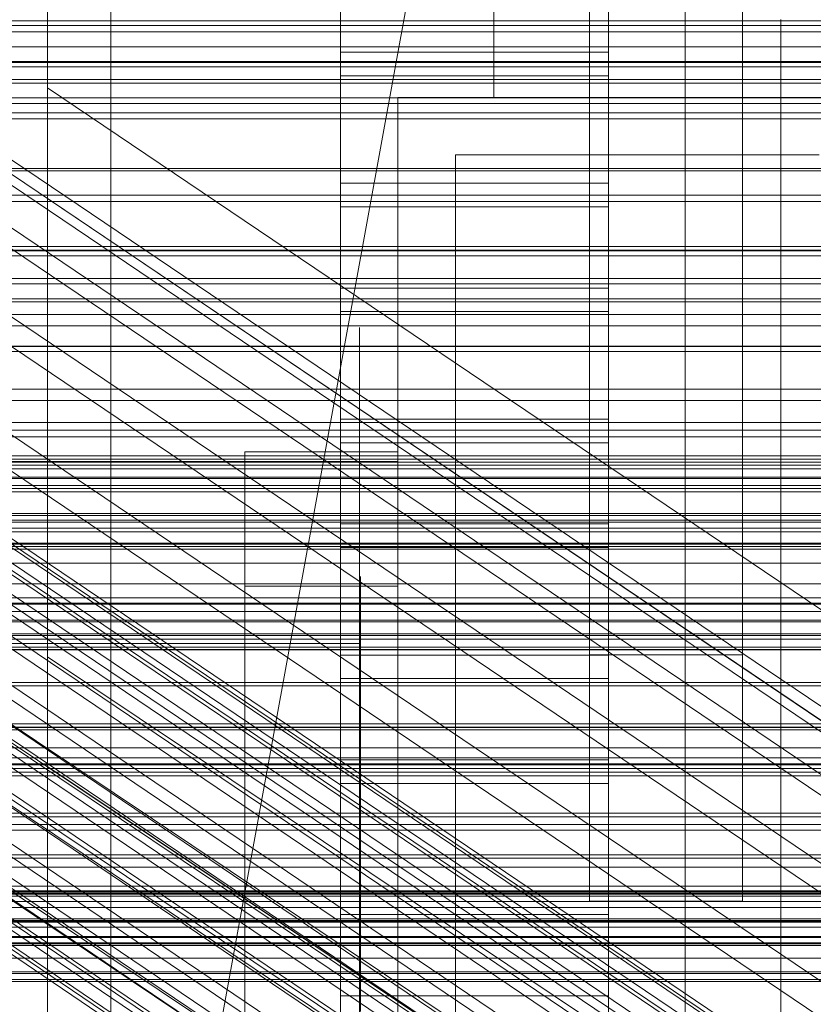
# Model space of a CAD drawing. Header units: millimetres. Extents: x -4738 to 65662, y -68080 to 6847.
# Tile 203 of 256: x -230 to -188, y -34764 to -34713. Entities that reach past the tile are written whole.
import ezdxf

# ---------------------------------------------------------------- set-up
doc = ezdxf.new("R2010")
doc.units = ezdxf.units.MM
for name, color, linetype, lineweight in [('COTAS_O', 1, 'Continuous', 0), ('COTAS_P', 1, 'Continuous', 0), ('frontal_bajante_movil', 7, 'Continuous', 0), ('frontal_briquetadora', 7, 'Continuous', 0), ('frontal_C01', 7, 'Continuous', 0), ('frontal_C02', 7, 'Continuous', 0), ('frontal_C03', 7, 'Continuous', 0), ('frontal_C04', 7, 'Continuous', 0), ('frontal_C05', 7, 'Continuous', 0), ('frontal_mezcladora', 7, 'Continuous', 0), ('frontal_secador', 7, 'Continuous', 0)]:
    doc.layers.add(name, color=color, linetype=linetype, lineweight=lineweight)
doc.dimstyles.new('R19_100', dxfattribs={"dimtxt": 250, "dimasz": 150, "dimexe": 150, "dimexo": 80, "dimgap": 100, "dimtad": 1, "dimtih": 1, "dimtoh": 1, "dimdsep": 46, "dimcen": 0.09, "dimadec": 0, "dimazin": 0, "dimtfac": 1, "dimtdec": 4, "dimtofl": 0, "dimtmove": 0, "dimatfit": 3, "dimfxl": 1, "dimtolj": 1, "dimtzin": 0, "dimarcsym": 0})

# ---------------------------------------------------------------- blocks, each defined once
blk = doc.blocks.new('DIM_R31_51')
at = {"layer": 'COTAS_O'}
for p, q in [((-650, -33700), (50, -33700)), ((50, -33700), (5, -33850)), ((50, -34900), (50, -33700)), ((50, -33700), (95, -33850)), ((50, -34900), (5, -34750)), ((50, -34900), (95, -34750)), ((-650, -34900), (50, -34900))]:
    blk.add_line(p, q, dxfattribs=at)
blk.add_text('1200 O', height=250, rotation=90, dxfattribs=at).set_placement((-50, -34300))
blk = doc.blocks.new('DIM_R31_52')
at = {"layer": 'COTAS_O'}
for p, q in [((-650, -34200), (-500, -34155)), ((650, -34200), (500, -34155)), ((-650, -34900), (-650, -34200)), ((-650, -34200), (650, -34200)), ((-650, -34200), (-500, -34245)), ((650, -34200), (500, -34245)), ((650, -34900), (650, -34200))]:
    blk.add_line(p, q, dxfattribs=at)
blk.add_text('1300 O', height=250, dxfattribs=at).set_placement((0, -34100))
blk = doc.blocks.new('DIM_R31_57')
at = {"layer": 'COTAS_P'}
for p, q in [((-305, -34680), (395, -34680)), ((395, -34680), (350, -34830)), ((395, -36000), (395, -34680)), ((395, -34680), (440, -34830)), ((395, -36000), (350, -35850)), ((395, -36000), (440, -35850)), ((-305, -36000), (395, -36000))]:
    blk.add_line(p, q, dxfattribs=at)
blk.add_text('1320 P', height=250, rotation=90, dxfattribs=at).set_placement((295, -35340))

msp = doc.modelspace()

# ---------------------------------------------------------------- linework, layer by layer
at = {"layer": 'frontal_bajante_movil'}
for p, q in [((-195, -35227.232), (-195, -34680)), ((-195, -34682.819), (-195, -35230.051))]:
    msp.add_line(p, q, dxfattribs=at)
at = {"layer": 'frontal_briquetadora'}
for p, q in [((-430, -34736), (-210, -34736)), ((-320, -34736), (-210, -34736)), ((-210, -34750), (-210, -34736)), ((-430, -34750), (-210, -34750)), ((-320, -34750), (-210, -34750)), ((-210, -34750), (210, -34750)), ((-490, -34760), (490, -34760)), ((-490, -34760), (340, -34760))]:
    msp.add_line(p, q, dxfattribs=at)
at = {"layer": 'frontal_C01'}
for p, q in [((-228.298, -34453.88), (-228.298, -34716.493)), ((-228.298, -34722.274), (-228.298, -34459.66)), ((-332.629, -34652.472), (-148.32, -34776.807)), ((-331.181, -34652.123), (-146.872, -34776.458)), ((-330.692, -34653.213), (-146.383, -34777.548)), ((-334.938, -34654.237), (-150.629, -34778.572)), ((-331.197, -34655.668), (-146.887, -34780.003)), ((-355.53, -34655.937), (-141.731, -34800.166)), ((-355.017, -34655.814), (-141.218, -34800.042)), ((-354.844, -34656.2), (-141.045, -34800.428)), ((-356.348, -34656.563), (-142.549, -34800.791)), ((-355.022, -34657.07), (-141.224, -34801.298)), ((-357.415, -34657.647), (-143.617, -34801.875)), ((-337.95, -34657.298), (-153.641, -34781.633)), ((-355.541, -34658.364), (-141.742, -34802.592)), ((-358.659, -34659.117), (-144.861, -34803.345)), ((-332.659, -34659.321), (-148.35, -34783.655)), ((-356.363, -34659.994), (-142.565, -34804.223)), ((-146.196, -34805.099), (-359.995, -34660.871)), ((-357.434, -34661.85), (-143.635, -34806.078)), ((-341.461, -34661.445), (-157.152, -34785.78)), ((-361.332, -34662.791), (-147.533, -34807.019)), ((-358.68, -34663.804), (-144.881, -34808.033)), ((-334.981, -34663.922), (-150.672, -34788.257)), ((-362.578, -34664.745), (-148.779, -34808.973)), ((-360.017, -34665.724), (-146.218, -34809.952)), ((-160.922, -34790.731), (-345.231, -34666.396)), ((-363.648, -34666.6), (-149.85, -34810.829)), ((-361.352, -34667.478), (-147.554, -34811.707)), ((-364.471, -34668.231), (-150.672, -34812.459)), ((-362.596, -34668.948), (-148.798, -34813.176)), ((-364.989, -34669.525), (-151.191, -34813.754)), ((-338.003, -34669.159), (-153.694, -34793.494)), ((-363.664, -34670.032), (-149.865, -34814.26)), ((-365.168, -34670.395), (-151.369, -34814.623)), ((-364.995, -34670.781), (-151.196, -34815.01)), ((-364.482, -34670.657), (-150.683, -34814.886)), ((-349.002, -34671.814), (-164.693, -34796.149)), ((-341.52, -34674.675), (-157.211, -34799.009)), ((-352.519, -34677.329), (-168.21, -34801.664)), ((-345.291, -34680.092), (-160.982, -34804.427)), ((-130, -34782.805), (-228.298, -34716.493)), ((-228.298, -34716.493), (-228.298, -34979.106)), ((-228.298, -34716.493), (-228.298, -34722.274)), ((-228.298, -34984.887), (-228.298, -34722.274)), ((-228.298, -34722.274), (-130, -34788.585)), ((-311.15, -34726.722), (311.15, -34726.722)), ((-311.15, -34727.514), (311.15, -34727.514)), ((-311.15, -34727.661), (311.15, -34727.661)), ((-311.15, -34729.982), (311.15, -34729.982)), ((-311.15, -34730.267), (311.15, -34730.267)), ((-311.15, -34733.96), (311.15, -34733.96)), ((-311.15, -34734.362), (311.15, -34734.362)), ((-311.15, -34739.175), (311.15, -34739.175)), ((-311.15, -34739.667), (311.15, -34739.667)), ((-440, -34743.121), (440, -34743.121)), ((-440, -34743.401), (440, -34743.401)), ((-440, -34743.453), (440, -34743.453)), ((-440, -34744.276), (440, -34744.276)), ((-440, -34744.377), (440, -34744.377)), ((311.15, -34745.272), (-311.15, -34745.272)), ((-440, -34745.685), (440, -34745.685)), ((-440, -34745.828), (440, -34745.828)), ((-311.15, -34745.821), (311.15, -34745.821)), ((-440, -34747.533), (440, -34747.533)), ((-440, -34747.708), (440, -34747.708)), ((440, -34749.694), (-440, -34749.694)), ((-440, -34749.888), (440, -34749.888)), ((-440, -34752.019), (440, -34752.019)), ((-440, -34752.221), (440, -34752.221)), ((-311.15, -34751.836), (311.15, -34751.836)), ((-311.15, -34752.404), (311.15, -34752.404)), ((-440, -34754.352), (440, -34754.352)), ((-440, -34754.547), (440, -34754.547)), ((-440, -34756.533), (440, -34756.533)), ((-440, -34756.707), (440, -34756.707)), ((-440, -34758.412), (440, -34758.412)), ((-311.15, -34758.419), (311.15, -34758.419)), ((-440, -34758.555), (440, -34758.555)), ((-311.15, -34758.968), (311.15, -34758.968)), ((-440, -34759.864), (440, -34759.864)), ((-440, -34759.964), (440, -34759.964)), ((-440, -34760.787), (440, -34760.787)), ((-440, -34760.839), (440, -34760.839)), ((-440, -34761.12), (440, -34761.12))]:
    msp.add_line(p, q, dxfattribs=at)
at = {"layer": 'frontal_C02'}
for p, q in [((-228.298, -34455.696), (-228.298, -34746.19)), ((-228.298, -34751.921), (-228.298, -34461.426)), ((-332.629, -34682.337), (-148.32, -34805.591)), ((-331.181, -34682.179), (-146.872, -34805.433)), ((-334.938, -34683.924), (-150.629, -34807.179)), ((-330.692, -34683.462), (-146.383, -34806.716)), ((-331.197, -34686.098), (-146.887, -34809.352)), ((-337.95, -34686.833), (-153.641, -34810.088)), ((-332.659, -34689.907), (-148.35, -34813.162)), ((-130, -34811.926), (-228.298, -34746.19)), ((-228.298, -34746.19), (-228.298, -35036.685)), ((-228.298, -34746.19), (-228.298, -34751.921)), ((-228.298, -35042.415), (-228.298, -34751.921)), ((-228.298, -34751.921), (-130, -34817.656))]:
    msp.add_line(p, q, dxfattribs=at)
at = {"layer": 'frontal_C03'}
for p, q in [((1250, -34713.254), (-1250, -34713.254)), ((1250, -34713.57), (-1250, -34713.57)), ((1250, -34714.364), (-1250, -34714.364)), ((-1699.4, -34715.169), (1699.4, -34715.169)), ((-1250, -34715.129), (1250, -34715.129)), ((1250, -34716.069), (-1250, -34716.069)), ((1250, -34716.251), (-1250, -34716.251)), ((1250, -34717.016), (-1250, -34717.016)), ((1250, -34717.322), (-1250, -34717.322)), ((1250, -34717.81), (-1250, -34717.81)), ((1250, -34718.126), (-1250, -34718.126)), ((1496, -34720.716), (-1496, -34720.716)), ((1496, -34720.834), (-1496, -34720.834)), ((1496, -34722.1), (-1496, -34722.1)), ((1496, -34722.435), (-1496, -34722.435)), ((1496, -34724.774), (-1496, -34724.774)), ((-1250, -34724.964), (1250, -34724.964)), ((1496, -34725.276), (-1496, -34725.276)), ((1250, -34726.443), (-1250, -34726.443)), ((-1496, -34728.332), (1496, -34728.332)), ((1496, -34728.924), (-1496, -34728.924)), ((1496, -34732.233), (-1496, -34732.233)), ((1496, -34732.824), (-1496, -34732.824)), ((1250, -34734.714), (-1250, -34734.714)), ((1250, -34735.711), (-1250, -34735.711)), ((1496, -34735.881), (-1496, -34735.881)), ((1496, -34736.382), (-1496, -34736.382)), ((1250, -34736.028), (-1250, -34736.028)), ((1250, -34736.193), (-1250, -34736.193)), ((1250, -34736.822), (-1250, -34736.822)), ((1250, -34736.881), (-1250, -34736.881)), ((1250, -34737.257), (-1250, -34737.257)), ((-1250, -34737.586), (1250, -34737.586)), ((-1575.677, -34738.815), (1575.677, -34738.815)), ((1496, -34738.722), (-1496, -34738.722)), ((1250, -34738.709), (-1250, -34738.709)), ((1496, -34739.057), (-1496, -34739.057)), ((1250, -34739.473), (-1250, -34739.473)), ((1496, -34740.323), (-1496, -34740.323)), ((1496, -34740.44), (-1496, -34740.44)), ((1250, -34740.267), (-1250, -34740.267)), ((1250, -34740.584), (-1250, -34740.584)), ((1250, -34741.309), (-1250, -34741.309)), ((1250, -34742.381), (-1250, -34742.381)), ((1250, -34743.834), (-1250, -34743.834)), ((1250, -34745.088), (-1250, -34745.088)), ((1250, -34749.867), (-1250, -34749.867)), ((1250, -34750.937), (-1250, -34750.937)), ((1250, -34751.472), (-1250, -34751.472)), ((1250, -34751.774), (-1250, -34751.774)), ((1250, -34754.94), (-1250, -34754.94)), ((1250, -34755.234), (-1250, -34755.234)), ((-1699.4, -34757.169), (1699.4, -34757.169)), ((1250, -34758.169), (-1250, -34758.169)), ((1496, -34758.577), (-1496, -34758.577)), ((1496, -34758.695), (-1496, -34758.695)), ((1250, -34758.486), (-1250, -34758.486)), ((1250, -34759.28), (-1250, -34759.28)), ((1496, -34759.961), (-1496, -34759.961)), ((1496, -34760.296), (-1496, -34760.296)), ((-1250, -34760.044), (1250, -34760.044)), ((1250, -34761.167), (-1250, -34761.167)), ((-1250, -34761.253), (1250, -34761.253)), ((1250, -34761.931), (-1250, -34761.931)), ((1496, -34762.636), (-1496, -34762.636)), ((1250, -34762.725), (-1250, -34762.725)), ((1250, -34763.041), (-1250, -34763.041)), ((1496, -34763.137), (-1496, -34763.137)), ((1250, -34763.146), (-1250, -34763.146))]:
    msp.add_line(p, q, dxfattribs=at)
at = {"layer": 'frontal_C04'}
for p, q in [((-225, -35487.488), (-225, -34411.606)), ((-225, -34417.244), (-225, -35493.126)), ((-225, -34440.737), (-225, -35516.618)), ((-225, -35634.08), (-225, -34558.198)), ((-225, -34563.836), (-225, -35639.718)), ((-225, -34605.183), (-225, -35681.065)), ((-442, -35988), (-202, -34670.697)), ((-213, -34678.928), (-213, -34714.636)), ((-199, -34714.636), (-199, -34678.928)), ((-213, -34721.476), (-213, -34685.768)), ((-199, -34685.768), (-199, -34721.476)), ((-213, -34691.24), (-213, -34726.949)), ((-199, -34726.949), (-199, -34691.24)), ((-213, -34733.789), (-213, -34698.081)), ((-199, -34698.081), (-199, -34733.789)), ((-213, -34703.553), (-213, -34739.261)), ((-199, -34739.261), (-199, -34703.553)), ((-213, -34746.102), (-213, -34710.393)), ((-199, -34710.393), (-199, -34746.102)), ((-213, -34714.636), (-199, -34714.636)), ((-213, -34714.636), (-213, -34721.476)), ((-199, -34714.636), (-199, -34721.476)), ((-199, -34715.866), (-213, -34715.866)), ((-213, -34715.866), (-213, -34751.574)), ((-213, -34722.706), (-213, -34715.866)), ((-199, -34751.574), (-199, -34715.866)), ((-199, -34715.866), (-199, -34722.706)), ((-199, -34721.476), (-213, -34721.476)), ((-213, -34722.706), (-199, -34722.706)), ((-213, -34758.414), (-213, -34722.706)), ((-199, -34722.706), (-199, -34758.414)), ((-213, -34726.949), (-199, -34726.949)), ((-213, -34726.949), (-213, -34733.789)), ((-199, -34726.949), (-199, -34733.789)), ((-199, -34728.178), (-213, -34728.178)), ((-213, -34728.178), (-213, -34763.887)), ((-213, -34735.019), (-213, -34728.178)), ((-199, -34763.887), (-199, -34728.178)), ((-199, -34728.178), (-199, -34735.019)), ((-199, -34733.789), (-213, -34733.789)), ((-213, -34735.019), (-199, -34735.019)), ((-213, -34770.727), (-213, -34735.019)), ((-199, -34735.019), (-199, -34770.727)), ((-213, -34739.261), (-199, -34739.261)), ((-213, -34739.261), (-213, -34746.102)), ((-199, -34739.261), (-199, -34746.102)), ((-199, -34740.491), (-213, -34740.491)), ((-213, -34740.491), (-213, -34776.2)), ((-213, -34747.332), (-213, -34740.491)), ((-199, -34776.2), (-199, -34740.491)), ((-199, -34740.491), (-199, -34747.332)), ((-199, -34746.102), (-213, -34746.102)), ((-213, -34747.332), (-199, -34747.332)), ((-213, -34783.04), (-213, -34747.332)), ((-199, -34747.332), (-199, -34783.04)), ((-213, -34751.574), (-199, -34751.574)), ((-213, -34751.574), (-213, -34758.414)), ((-199, -34751.574), (-199, -34758.414)), ((-199, -34752.804), (-213, -34752.804)), ((-213, -34752.804), (-213, -34788.512)), ((-213, -34759.644), (-213, -34752.804)), ((-199, -34788.512), (-199, -34752.804)), ((-199, -34752.804), (-199, -34759.644)), ((-199, -34758.414), (-213, -34758.414)), ((-213, -34759.644), (-199, -34759.644)), ((-213, -34795.353), (-213, -34759.644)), ((-199, -34759.644), (-199, -34795.353)), ((-213, -34763.887), (-199, -34763.887)), ((-213, -34763.887), (-213, -34770.727)), ((-199, -34763.887), (-199, -34770.727))]:
    msp.add_line(p, q, dxfattribs=at)
at = {"layer": 'frontal_C05'}
for p, q in [((-205, -34713), (-205, -34709)), ((-205, -34717), (-205, -34713)), ((-205, -34713), (245, -34713)), ((-201.383, -34713), (-201.37, -34713)), ((-201.361, -34713), (-201.378, -34713)), ((-201.37, -34713), (-201.349, -34713)), ((-201.337, -34713), (-201.361, -34713)), ((-201.349, -34713), (-201.321, -34713)), ((-201.306, -34713), (-201.337, -34713)), ((-201.321, -34713), (-201.286, -34713)), ((-201.283, -34713), (-201.319, -34713)), ((-201.267, -34713), (-201.306, -34713)), ((-201.286, -34713), (-201.243, -34713)), ((-201.241, -34713), (-201.283, -34713)), ((-201.272, -34713), (-201.227, -34713)), ((-201.221, -34713), (-201.267, -34713)), ((-201.243, -34713), (-201.194, -34713)), ((-201.227, -34713), (-201.176, -34713)), ((-201.169, -34713), (-201.221, -34713)), ((-201.194, -34713), (-201.137, -34713)), ((-201.134, -34713), (-201.191, -34713)), ((-201.176, -34713), (-201.117, -34713)), ((-201.109, -34713), (-201.169, -34713)), ((-201.137, -34713), (-201.074, -34713)), ((-201.071, -34713), (-201.134, -34713)), ((-201.117, -34713), (-201.052, -34713)), ((-201.043, -34713), (-201.109, -34713)), ((-201.074, -34713), (-201.004, -34713)), ((-201.052, -34713), (-200.98, -34713)), ((-200.97, -34713), (-201.043, -34713)), ((-201.004, -34713), (-200.928, -34713)), ((-200.924, -34713), (-201.001, -34713)), ((-200.98, -34713), (-200.902, -34713)), ((-200.89, -34713), (-200.97, -34713)), ((-200.928, -34713), (-200.845, -34713)), ((-200.842, -34713), (-200.924, -34713)), ((-200.902, -34713), (-200.817, -34713)), ((-200.804, -34713), (-200.89, -34713)), ((-200.845, -34713), (-200.756, -34713)), ((-200.753, -34713), (-200.842, -34713)), ((-200.817, -34713), (-200.727, -34713)), ((-200.713, -34713), (-200.804, -34713)), ((-200.756, -34713), (-200.661, -34713)), ((-200.658, -34713), (-200.753, -34713)), ((-200.727, -34713), (-200.631, -34713)), ((-200.615, -34713), (-200.713, -34713)), ((-200.558, -34713), (-200.658, -34713)), ((-200.631, -34713), (-200.529, -34713)), ((-200.512, -34713), (-200.615, -34713)), ((-200.56, -34713), (-200.455, -34713)), ((-200.529, -34713), (-200.422, -34713)), ((-200.404, -34713), (-200.512, -34713)), ((-200.455, -34713), (-200.344, -34713)), ((-200.422, -34713), (-200.31, -34713)), ((-200.291, -34713), (-200.404, -34713)), ((-200.344, -34713), (-200.228, -34713)), ((-200.31, -34713), (-200.193, -34713)), ((-200.173, -34713), (-200.291, -34713)), ((-200.228, -34713), (-200.107, -34713)), ((-200.193, -34713), (-200.072, -34713)), ((-200.05, -34713), (-200.173, -34713)), ((-200.107, -34713), (-199.983, -34713)), ((-200.072, -34713), (-199.947, -34713)), ((-199.924, -34713), (-200.05, -34713)), ((-199.983, -34713), (-193.205, -34713)), ((-199.947, -34713), (-199.818, -34713)), ((-199.793, -34713), (-199.924, -34713)), ((-199.818, -34713), (-199.685, -34713)), ((-199.659, -34713), (-199.793, -34713)), ((-199.685, -34713), (-199.549, -34713)), ((-199.522, -34713), (-199.659, -34713)), ((-199.549, -34713), (-199.411, -34713)), ((-199.382, -34713), (-199.522, -34713)), ((-199.411, -34713), (-199.269, -34713)), ((-199.24, -34713), (-199.382, -34713)), ((-199.269, -34713), (-199.126, -34713)), ((-199.096, -34713), (-199.24, -34713)), ((-199.126, -34713), (-198.981, -34713)), ((-198.949, -34713), (-199.096, -34713)), ((-198.981, -34713), (-198.834, -34713)), ((-198.802, -34713), (-198.949, -34713)), ((-198.834, -34713), (-198.686, -34713)), ((-198.653, -34713), (-198.802, -34713)), ((-198.686, -34713), (-198.538, -34713)), ((-198.504, -34713), (-198.653, -34713)), ((-198.538, -34713), (-198.389, -34713)), ((-198.354, -34713), (-198.504, -34713)), ((-198.389, -34713), (-198.249, -34713)), ((-198.205, -34713), (-198.354, -34713)), ((-198.249, -34713), (-198.109, -34713)), ((-198.056, -34713), (-198.205, -34713)), ((-198.109, -34713), (-197.97, -34713)), ((-197.908, -34713), (-198.056, -34713)), ((-197.97, -34713), (-197.832, -34713)), ((-197.761, -34713), (-197.908, -34713)), ((-197.832, -34713), (-197.695, -34713)), ((-197.615, -34713), (-197.761, -34713)), ((-197.729, -34713), (-197.742, -34713)), ((-197.708, -34713), (-197.729, -34713)), ((-197.681, -34713), (-197.708, -34713)), ((-197.695, -34713), (-197.56, -34713)), ((-197.647, -34713), (-197.681, -34713)), ((-197.607, -34713), (-197.647, -34713)), ((-197.472, -34713), (-197.615, -34713)), ((-197.56, -34713), (-197.607, -34713)), ((-197.507, -34713), (-197.56, -34713)), ((-197.56, -34713), (-197.426, -34713)), ((-197.447, -34713), (-197.507, -34713)), ((-197.33, -34713), (-197.472, -34713)), ((-197.382, -34713), (-197.447, -34713)), ((-197.426, -34713), (-197.295, -34713)), ((-197.31, -34713), (-197.382, -34713)), ((-197.192, -34713), (-197.33, -34713)), ((-197.233, -34713), (-197.31, -34713)), ((-197.295, -34713), (-197.165, -34713)), ((-197.15, -34713), (-197.233, -34713)), ((-197.056, -34713), (-197.192, -34713)), ((-197.165, -34713), (-197.039, -34713)), ((-197.062, -34713), (-197.15, -34713)), ((-196.969, -34713), (-197.062, -34713)), ((-196.924, -34713), (-197.056, -34713)), ((-197.039, -34713), (-196.915, -34713)), ((-196.87, -34713), (-196.969, -34713)), ((-196.795, -34713), (-196.924, -34713)), ((-196.768, -34713), (-196.87, -34713)), ((-196.795, -34713), (-190.017, -34713)), ((-196.66, -34713), (-196.768, -34713)), ((-196.549, -34713), (-196.66, -34713)), ((-196.434, -34713), (-196.549, -34713)), ((-196.315, -34713), (-196.434, -34713)), ((-196.193, -34713), (-196.315, -34713)), ((-196.068, -34713), (-196.193, -34713)), ((-195.941, -34713), (-196.068, -34713)), ((-195.811, -34713), (-195.941, -34713)), ((-195.679, -34713), (-195.811, -34713)), ((-195.545, -34713), (-195.679, -34713)), ((-195.41, -34713), (-195.545, -34713)), ((-195.274, -34713), (-195.41, -34713)), ((-195.137, -34713), (-195.274, -34713)), ((-195, -34713), (-195.137, -34713)), ((-194.863, -34713), (-195, -34713)), ((-194.726, -34713), (-194.863, -34713)), ((-194.59, -34713), (-194.726, -34713)), ((-194.455, -34713), (-194.59, -34713)), ((-194.321, -34713), (-194.455, -34713)), ((-194.189, -34713), (-194.321, -34713)), ((-194.059, -34713), (-194.189, -34713)), ((-193.932, -34713), (-194.059, -34713)), ((-193.807, -34713), (-193.932, -34713)), ((-193.685, -34713), (-193.807, -34713)), ((-193.566, -34713), (-193.685, -34713)), ((-193.451, -34713), (-193.566, -34713)), ((-193.34, -34713), (-193.451, -34713)), ((-193.232, -34713), (-193.34, -34713)), ((-193.13, -34713), (-193.232, -34713)), ((-193.205, -34713), (-193.085, -34713)), ((-193.031, -34713), (-193.13, -34713)), ((-193.085, -34713), (-192.961, -34713)), ((-192.944, -34713), (-193.076, -34713)), ((-192.938, -34713), (-193.031, -34713)), ((-192.961, -34713), (-192.835, -34713)), ((-192.808, -34713), (-192.944, -34713)), ((-192.85, -34713), (-192.938, -34713)), ((-192.767, -34713), (-192.85, -34713)), ((-192.835, -34713), (-192.705, -34713)), ((-192.67, -34713), (-192.808, -34713)), ((-192.69, -34713), (-192.767, -34713)), ((-192.705, -34713), (-192.574, -34713)), ((-192.618, -34713), (-192.69, -34713)), ((-192.528, -34713), (-192.67, -34713)), ((-192.553, -34713), (-192.618, -34713)), ((-192.574, -34713), (-192.44, -34713)), ((-192.493, -34713), (-192.553, -34713)), ((-192.385, -34713), (-192.528, -34713)), ((-192.44, -34713), (-192.493, -34713)), ((-192.393, -34713), (-192.44, -34713)), ((-192.44, -34713), (-192.305, -34713)), ((-192.353, -34713), (-192.393, -34713)), ((-192.239, -34713), (-192.385, -34713)), ((-192.319, -34713), (-192.353, -34713)), ((-192.292, -34713), (-192.319, -34713)), ((-192.305, -34713), (-192.168, -34713)), ((-192.271, -34713), (-192.292, -34713)), ((-192.258, -34713), (-192.271, -34713)), ((-192.092, -34713), (-192.239, -34713)), ((-192.168, -34713), (-192.03, -34713)), ((-191.944, -34713), (-192.092, -34713)), ((-192.03, -34713), (-191.891, -34713)), ((-191.795, -34713), (-191.944, -34713)), ((-191.891, -34713), (-191.751, -34713)), ((-191.646, -34713), (-191.795, -34713)), ((-191.611, -34713), (-191.751, -34713)), ((-191.496, -34713), (-191.646, -34713)), ((-191.611, -34713), (-191.462, -34713)), ((-191.347, -34713), (-191.496, -34713)), ((-191.462, -34713), (-191.314, -34713)), ((-191.198, -34713), (-191.347, -34713)), ((-191.314, -34713), (-191.166, -34713)), ((-191.051, -34713), (-191.198, -34713)), ((-191.166, -34713), (-191.019, -34713)), ((-190.904, -34713), (-191.051, -34713)), ((-191.019, -34713), (-190.874, -34713)), ((-190.76, -34713), (-190.904, -34713)), ((-190.874, -34713), (-190.731, -34713)), ((-190.618, -34713), (-190.76, -34713)), ((-190.731, -34713), (-190.589, -34713)), ((-190.478, -34713), (-190.618, -34713)), ((-190.589, -34713), (-190.451, -34713)), ((-190.341, -34713), (-190.478, -34713)), ((-190.451, -34713), (-190.315, -34713)), ((-190.207, -34713), (-190.341, -34713)), ((-190.315, -34713), (-190.182, -34713)), ((-190.076, -34713), (-190.207, -34713)), ((-190.182, -34713), (-190.053, -34713)), ((-189.95, -34713), (-190.076, -34713)), ((-190.053, -34713), (-189.928, -34713)), ((-190.017, -34713), (-189.893, -34713)), ((-190, -34712.926), (-190, -34713.952)), ((-190, -34712.96), (-190, -34713.017)), ((-190, -34713.189), (-190, -34713.017)), ((-190, -34713.474), (-190, -34713.189)), ((-189.827, -34713), (-189.95, -34713)), ((-189.928, -34713), (-189.807, -34713)), ((-189.773, -34713), (-189.893, -34713)), ((-189.709, -34713), (-189.827, -34713)), ((-189.807, -34713), (-189.69, -34713)), ((-189.658, -34713), (-189.773, -34713)), ((-189.596, -34713), (-189.709, -34713)), ((-189.69, -34713), (-189.578, -34713)), ((-189.547, -34713), (-189.658, -34713)), ((-189.488, -34713), (-189.596, -34713)), ((-189.578, -34713), (-189.471, -34713)), ((-189.442, -34713), (-189.547, -34713)), ((-189.385, -34713), (-189.488, -34713)), ((-189.471, -34713), (-189.369, -34713)), ((-189.342, -34713), (-189.442, -34713)), ((-189.287, -34713), (-189.385, -34713)), ((-189.369, -34713), (-189.273, -34713)), ((-189.247, -34713), (-189.342, -34713)), ((-189.339, -34713), (-189.244, -34713)), ((-189.196, -34713), (-189.287, -34713)), ((-189.273, -34713), (-189.183, -34713)), ((-189.158, -34713), (-189.247, -34713)), ((-189.244, -34713), (-189.155, -34713)), ((-189.11, -34713), (-189.196, -34713)), ((-189.183, -34713), (-189.098, -34713)), ((-189.076, -34713), (-189.158, -34713)), ((-189.155, -34713), (-189.072, -34713)), ((-189.03, -34713), (-189.11, -34713)), ((-189.098, -34713), (-189.02, -34713)), ((-188.999, -34713), (-189.076, -34713)), ((-189.072, -34713), (-188.996, -34713)), ((-188.957, -34713), (-189.03, -34713)), ((-189.02, -34713), (-188.948, -34713)), ((-188.929, -34713), (-188.999, -34713)), ((-188.891, -34713), (-188.957, -34713)), ((-188.948, -34713), (-188.883, -34713)), ((-188.866, -34713), (-188.929, -34713)), ((-188.926, -34713), (-188.863, -34713)), ((-188.831, -34713), (-188.891, -34713)), ((-188.883, -34713), (-188.824, -34713)), ((-188.809, -34713), (-188.866, -34713)), ((-188.863, -34713), (-188.806, -34713)), ((-188.779, -34713), (-188.831, -34713)), ((-188.824, -34713), (-188.773, -34713)), ((-188.759, -34713), (-188.809, -34713)), ((-188.733, -34713), (-188.779, -34713)), ((-188.773, -34713), (-188.728, -34713)), ((-188.717, -34713), (-188.759, -34713)), ((-188.757, -34713), (-188.714, -34713)), ((-188.728, -34713), (-188.69, -34713)), ((-188.681, -34713), (-188.717, -34713)), ((-188.714, -34713), (-188.679, -34713)), ((-188.69, -34713), (-188.66, -34713)), ((-188.653, -34713), (-188.681, -34713)), ((-188.66, -34713), (-188.637, -34713)), ((-188.632, -34713), (-188.653, -34713)), ((-188.637, -34713), (-188.621, -34713)), ((-188.618, -34713), (-188.632, -34713)), ((-190, -34713.873), (-190, -34713.474)), ((-190, -34714.384), (-190, -34713.873)), ((-190, -34713.952), (-190, -34715.089)), ((-190, -34715.005), (-190, -34714.384)), ((-190, -34715.737), (-190, -34715.005)), ((-190, -34715.089), (-190, -34716.335)), ((-190, -34716.575), (-190, -34715.737)), ((-190, -34716.335), (-190, -34717.688)), ((-190, -34717.519), (-190, -34716.575)), ((-210, -34717), (-185, -34717)), ((-210, -34792), (-210, -34717)), ((-205, -34717), (245, -34717)), ((-197.729, -34717), (-197.742, -34717)), ((-197.708, -34717), (-197.729, -34717)), ((-197.681, -34717), (-197.708, -34717)), ((-197.647, -34717), (-197.681, -34717)), ((-197.607, -34717), (-197.647, -34717)), ((-197.56, -34717), (-197.607, -34717)), ((-197.507, -34717), (-197.56, -34717)), ((-197.447, -34717), (-197.507, -34717)), ((-197.382, -34717), (-197.447, -34717)), ((-197.31, -34717), (-197.382, -34717)), ((-197.233, -34717), (-197.31, -34717)), ((-197.15, -34717), (-197.233, -34717)), ((-197.062, -34717), (-197.15, -34717)), ((-196.969, -34717), (-197.062, -34717)), ((-196.87, -34717), (-196.969, -34717)), ((-196.768, -34717), (-196.87, -34717)), ((-196.66, -34717), (-196.768, -34717)), ((-196.549, -34717), (-196.66, -34717)), ((-196.434, -34717), (-196.549, -34717)), ((-196.315, -34717), (-196.434, -34717)), ((-196.193, -34717), (-196.315, -34717)), ((-196.068, -34717), (-196.193, -34717)), ((-195.941, -34717), (-196.068, -34717)), ((-195.811, -34717), (-195.941, -34717)), ((-195.679, -34717), (-195.811, -34717)), ((-195.545, -34717), (-195.679, -34717)), ((-195.41, -34717), (-195.545, -34717)), ((-195.274, -34717), (-195.41, -34717)), ((-195.137, -34717), (-195.274, -34717)), ((-195, -34717), (-195.137, -34717)), ((-194.863, -34717), (-195, -34717)), ((-194.726, -34717), (-194.863, -34717)), ((-194.59, -34717), (-194.726, -34717)), ((-194.455, -34717), (-194.59, -34717)), ((-194.321, -34717), (-194.455, -34717)), ((-194.189, -34717), (-194.321, -34717)), ((-194.059, -34717), (-194.189, -34717)), ((-193.932, -34717), (-194.059, -34717)), ((-193.807, -34717), (-193.932, -34717)), ((-193.685, -34717), (-193.807, -34717)), ((-193.566, -34717), (-193.685, -34717)), ((-193.451, -34717), (-193.566, -34717)), ((-193.34, -34717), (-193.451, -34717)), ((-193.232, -34717), (-193.34, -34717)), ((-193.13, -34717), (-193.232, -34717)), ((-193.031, -34717), (-193.13, -34717)), ((-192.938, -34717), (-193.031, -34717)), ((-192.85, -34717), (-192.938, -34717)), ((-192.767, -34717), (-192.85, -34717)), ((-192.69, -34717), (-192.767, -34717)), ((-192.618, -34717), (-192.69, -34717)), ((-192.553, -34717), (-192.618, -34717)), ((-192.493, -34717), (-192.553, -34717)), ((-192.44, -34717), (-192.493, -34717)), ((-192.393, -34717), (-192.44, -34717)), ((-192.353, -34717), (-192.393, -34717)), ((-192.319, -34717), (-192.353, -34717)), ((-192.292, -34717), (-192.319, -34717)), ((-192.271, -34717), (-192.292, -34717)), ((-192.258, -34717), (-192.271, -34717)), ((-190, -34718.567), (-190, -34717.519)), ((-190, -34717.688), (-190, -34719.143)), ((-190, -34719.714), (-190, -34718.567)), ((-190, -34719.143), (-190, -34720.698)), ((-190, -34720.96), (-190, -34719.714)), ((-207, -34720), (-188, -34720)), ((-207, -34789), (-207, -34720)), ((-190, -34720.698), (-190, -34722.347)), ((-190, -34722.3), (-190, -34720.96)), ((-190, -34723.731), (-190, -34722.3)), ((-190, -34722.347), (-190, -34724.088)), ((-190, -34725.25), (-190, -34723.731)), ((-190, -34724.088), (-190, -34725.916)), ((-190, -34726.853), (-190, -34725.25)), ((-190, -34725.916), (-190, -34727.826)), ((-190, -34728.536), (-190, -34726.853)), ((-190, -34727.826), (-190, -34729.813)), ((-190, -34730.295), (-190, -34728.536)), ((-212, -34729.035), (-212, -34729)), ((-212, -34729.138), (-212, -34729.035)), ((-212, -34729.311), (-212, -34729.138)), ((-212, -34729.551), (-212, -34729.311)), ((-212, -34729.86), (-212, -34729.551)), ((-212, -34730.236), (-212, -34729.86)), ((-190, -34729.813), (-190, -34731.873)), ((-212, -34730.678), (-212, -34730.236)), ((-212, -34731.185), (-212, -34730.678)), ((-190, -34732.124), (-190, -34730.295)), ((-212, -34731.756), (-212, -34731.185)), ((-212, -34732.39), (-212, -34731.756)), ((-190, -34731.873), (-190, -34734)), ((-190, -34734.021), (-190, -34732.124)), ((-212, -34733.086), (-212, -34732.39)), ((-212, -34733.841), (-212, -34733.086)), ((-212, -34734.654), (-212, -34733.841)), ((-190, -34734), (-190, -34736.189)), ((-190, -34735.98), (-190, -34734.021)), ((-212, -34735.523), (-212, -34734.654)), ((-218, -34803.5), (-218, -34735.5)), ((-218, -34735.5), (-210, -34735.5)), ((-212, -34736.446), (-212, -34735.523)), ((-210, -34803.5), (-210, -34735.5)), ((-190, -34737.996), (-190, -34735.98)), ((-190, -34736.189), (-190, -34738.436)), ((-212, -34737.421), (-212, -34736.446)), ((-212, -34738.446), (-212, -34737.421)), ((-190, -34740.064), (-190, -34737.996)), ((-190, -34738.436), (-190, -34740.733)), ((-212, -34739.519), (-212, -34738.446)), ((-212, -34740.636), (-212, -34739.519)), ((-190, -34742.18), (-190, -34740.064)), ((-212, -34741.795), (-212, -34740.636)), ((-190, -34740.733), (-190, -34743.076)), ((-212, -34742.994), (-212, -34741.795)), ((-212, -34742), (-212, -34742.019)), ((-212, -34742.019), (-212, -34742.074)), ((-211.95, -34742), (-211.95, -34742.021)), ((-211.95, -34742.021), (-211.95, -34742.084)), ((-218, -34810.5), (-218, -34742.5)), ((-218, -34742.5), (-210, -34742.5)), ((-212, -34742.074), (-212, -34742.166)), ((-212, -34742.166), (-212, -34742.295)), ((-212, -34742.295), (-212, -34742.461)), ((-212, -34742.461), (-212, -34742.662)), ((-211.95, -34742.084), (-211.95, -34742.19)), ((-211.95, -34742.19), (-211.95, -34742.337)), ((-211.95, -34742.337), (-211.95, -34742.526)), ((-211.95, -34742.526), (-211.95, -34742.755)), ((-210, -34810.5), (-210, -34742.5)), ((-190, -34744.337), (-190, -34742.18)), ((-212, -34742.662), (-212, -34742.899)), ((-212, -34742.899), (-212, -34743.171)), ((-212, -34744.23), (-212, -34742.994)), ((-211.95, -34742.755), (-211.95, -34743.025)), ((-211.95, -34743.025), (-211.95, -34743.335)), ((-212, -34743.171), (-212, -34743.477)), ((-212, -34743.477), (-212, -34743.817)), ((-211.95, -34743.335), (-211.95, -34743.684)), ((-190, -34743.076), (-190, -34745.458)), ((-212, -34743.817), (-212, -34744.19)), ((-211.95, -34743.684), (-211.95, -34744.07)), ((-211.95, -34744.07), (-211.95, -34744.494)), ((-212, -34744.19), (-212, -34744.596)), ((-212, -34745.5), (-212, -34744.23)), ((-212, -34744.596), (-212, -34745.033)), ((-211.95, -34744.494), (-211.95, -34744.954)), ((-190, -34746.531), (-190, -34744.337)), ((-212, -34745.5), (-212, -34745.033)), ((-211.95, -34744.954), (-211.95, -34745.449)), ((-246, -34745.5), (-212, -34745.5)), ((-212, -34779.5), (-212, -34745.5)), ((-212, -34746.031), (-212, -34745.5)), ((-211.95, -34745.449), (-211.95, -34745.977)), ((-190, -34745.458), (-190, -34747.874)), ((-212, -34746.594), (-212, -34746.031)), ((-211.95, -34745.977), (-211.95, -34746.538)), ((-212, -34747.187), (-212, -34746.594)), ((-211.95, -34746.5), (-211.95, -34746.516)), ((-211.95, -34746.562), (-211.95, -34746.516)), ((-211.95, -34746.538), (-211.95, -34747.13)), ((-211.95, -34746.64), (-211.95, -34746.562)), ((-211.95, -34746.748), (-211.95, -34746.64)), ((-190, -34748.755), (-190, -34746.531)), ((-211.95, -34746.887), (-211.95, -34746.748)), ((-211.95, -34747.055), (-211.95, -34746.887)), ((-211.95, -34747.254), (-211.95, -34747.055)), ((-211.95, -34747.13), (-211.95, -34747.751)), ((-212, -34747.81), (-212, -34747.187)), ((-211.95, -34747.482), (-211.95, -34747.254)), ((-211.95, -34747.738), (-211.95, -34747.482)), ((-212, -34748.46), (-212, -34747.81)), ((-211.95, -34748.022), (-211.95, -34747.738)), ((-211.95, -34747.751), (-211.95, -34748.401)), ((-211.95, -34748.334), (-211.95, -34748.022)), ((-190, -34747.874), (-190, -34750.318)), ((-212, -34749.137), (-212, -34748.46)), ((-211.95, -34748.672), (-211.95, -34748.334)), ((-211.95, -34748.401), (-211.95, -34749.076)), ((-211.95, -34749.036), (-211.95, -34748.672)), ((-212, -34749.838), (-212, -34749.137)), ((-211.95, -34749.424), (-211.95, -34749.036)), ((-211.95, -34749.076), (-211.95, -34749.777)), ((-190, -34751.005), (-190, -34748.755)), ((-211.95, -34749.837), (-211.95, -34749.424)), ((-212, -34750.562), (-212, -34749.838)), ((-211.95, -34749.777), (-211.95, -34750.5)), ((-211.95, -34750.272), (-211.95, -34749.837)), ((-212, -34751.306), (-212, -34750.562)), ((-211.95, -34750.729), (-211.95, -34750.272)), ((-211.95, -34750.5), (-211.95, -34751.244)), ((-211.95, -34751.206), (-211.95, -34750.729)), ((-190, -34750.318), (-190, -34752.783)), ((-211.95, -34751.703), (-211.95, -34751.206)), ((-211.95, -34751.244), (-211.95, -34752.008)), ((-190, -34753.275), (-190, -34751.005)), ((-212, -34752.07), (-212, -34751.306)), ((-211.95, -34752.218), (-211.95, -34751.703)), ((-212, -34752.851), (-212, -34752.07)), ((-211.95, -34752.008), (-211.95, -34752.789)), ((-211.95, -34752.75), (-211.95, -34752.218)), ((-211.95, -34753.297), (-211.95, -34752.75)), ((-211.95, -34752.789), (-211.95, -34753.586)), ((-190, -34752.783), (-190, -34755.263)), ((-212, -34753.647), (-212, -34752.851)), ((-211.95, -34753.859), (-211.95, -34753.297)), ((-190, -34755.559), (-190, -34753.275)), ((-212, -34754.456), (-212, -34753.647)), ((-211.95, -34753.586), (-211.95, -34754.396)), ((-211.95, -34754.433), (-211.95, -34753.859)), ((-212, -34755.277), (-212, -34754.456)), ((-211.95, -34754.396), (-211.95, -34755.217)), ((-211.95, -34755.019), (-211.95, -34754.433)), ((-212, -34756.106), (-212, -34755.277)), ((-211.95, -34755.614), (-211.95, -34755.019)), ((-211.95, -34755.217), (-211.95, -34756.048)), ((-190, -34755.263), (-190, -34757.753)), ((-211.95, -34756.218), (-211.95, -34755.614)), ((-190, -34757.852), (-190, -34755.559)), ((-212, -34756.943), (-212, -34756.106)), ((-211.95, -34756.048), (-211.95, -34756.886)), ((-211.95, -34756.829), (-211.95, -34756.218)), ((-211.95, -34757.446), (-211.95, -34756.829)), ((-211.95, -34756.886), (-211.95, -34757.73)), ((-212, -34757.785), (-212, -34756.943)), ((-211.95, -34758.066), (-211.95, -34757.446)), ((-212, -34758.63), (-212, -34757.785)), ((-211.95, -34757.73), (-211.95, -34758.576)), ((-190, -34757.753), (-190, -34760.247)), ((-190, -34760.148), (-190, -34757.852)), ((-211.95, -34758.688), (-211.95, -34758.066)), ((-212, -34759.476), (-212, -34758.63)), ((-211.95, -34758.576), (-211.95, -34759.424)), ((-211.95, -34759.312), (-211.95, -34758.688)), ((-212, -34760.321), (-212, -34759.476)), ((-211.95, -34759.934), (-211.95, -34759.312)), ((-211.95, -34759.424), (-211.95, -34760.27)), ((-211.95, -34760.554), (-211.95, -34759.934)), ((-212, -34761.163), (-212, -34760.321)), ((-211.95, -34760.27), (-211.95, -34761.114)), ((-190, -34762.441), (-190, -34760.148)), ((-190, -34760.247), (-190, -34762.737)), ((-211.95, -34761.171), (-211.95, -34760.554)), ((-212, -34761.999), (-212, -34761.163)), ((-211.95, -34761.114), (-211.95, -34761.952)), ((-211.95, -34761.782), (-211.95, -34761.171)), ((-212, -34762.827), (-212, -34761.999)), ((-211.95, -34762.386), (-211.95, -34761.782)), ((-211.95, -34761.952), (-211.95, -34762.783)), ((-211.95, -34762.981), (-211.95, -34762.386)), ((-190, -34764.725), (-190, -34762.441)), ((-212, -34763.647), (-212, -34762.827)), ((-211.95, -34762.783), (-211.95, -34763.604)), ((-211.95, -34763.567), (-211.95, -34762.981)), ((-190, -34762.737), (-190, -34765.217)), ((-211.95, -34764.141), (-211.95, -34763.567)), ((-211.95, -34763.604), (-211.95, -34764.414)), ((-212, -34764.454), (-212, -34763.647)), ((-211.95, -34764.703), (-211.95, -34764.141))]:
    msp.add_line(p, q, dxfattribs=at)
at = {"layer": 'frontal_mezcladora'}
for p, q in [((-200, -34709.466), (-200, -34746.089)), ((-192, -34709.466), (-192, -34746.089)), ((-420, -34715.398), (240, -34715.398)), ((-625, -34725), (625, -34725)), ((-625, -34730), (625, -34730)), ((-625, -34730), (-150, -34730)), ((-420, -34737.414), (240, -34737.414)), ((-420, -34745), (240, -34745)), ((-400, -34745), (220, -34745)), ((-200, -34746.089), (-200, -34758.95)), ((-200, -34746.089), (-192, -34746.089)), ((-192, -34746.089), (-192, -34758.95)), ((-200, -34758.95), (-192, -34758.95)), ((-600, -34760), (600, -34760)), ((-465, -34760), (295, -34760))]:
    msp.add_line(p, q, dxfattribs=at)
at = {"layer": 'frontal_secador'}
msp.add_line((1250, -34713), (-1250, -34713), dxfattribs=at)

# ---------------------------------------------------------------- dimensions: what is measured, and where the dimension line sits
at = {"layer": 'COTAS_O'}
for p2, distance, picture, middle in [((-650, -33700), -700, 'DIM_R31_51', (50, -34300)), ((650, -34900), 700, 'DIM_R31_52', (0, -34200))]:
    dim = msp.add_aligned_dim(p1=(-650, -34900), p2=p2, distance=distance, text='<> O', dimstyle='R19_100', dxfattribs=at)
    dim.commit()
    dim.dimension.update_dxf_attribs({"geometry": picture, "text_midpoint": middle})
at = {"layer": 'COTAS_P'}
dim = msp.add_aligned_dim(p1=(-305, -36000), p2=(-305, -34680), distance=-700, text='<> P', dimstyle='R19_100', dxfattribs=at)
dim.commit()
dim.dimension.update_dxf_attribs({"geometry": 'DIM_R31_57', "text_midpoint": (395, -35340)})

doc.saveas('drawing.dxf')
